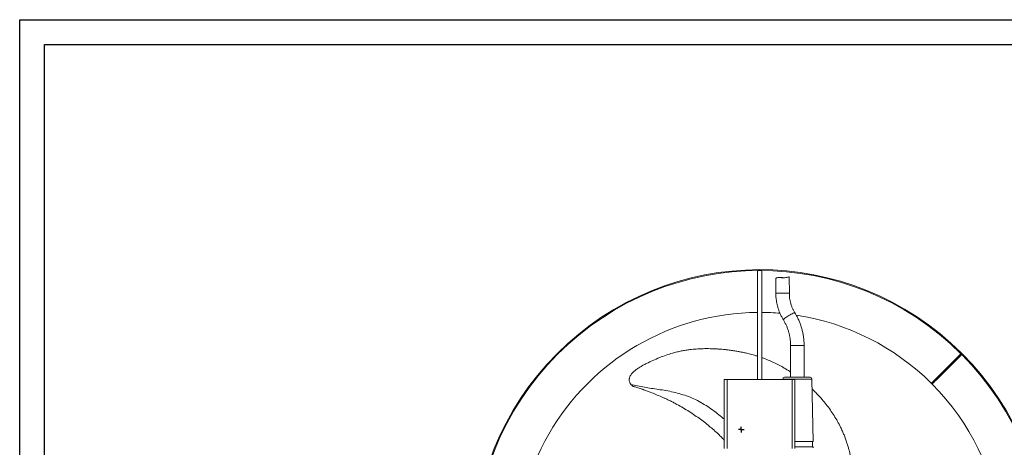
# Model space of a CAD drawing. Header units: millimetres. Extents: x 0 to 420, y 0 to 297.
# Tile 3 of 4: x 0 to 279, y 176 to 297. Entities that reach past the tile are written whole.
import ezdxf

# ---------------------------------------------------------------- set-up
doc = ezdxf.new("R2010")
doc.units = ezdxf.units.MM
doc.layers.add('AM_BOR', color=7, linetype='Continuous')

# ---------------------------------------------------------------- blocks, each defined once
blk = doc.blocks.new('SW_CENTERMARKSYMBOL_1')
at = {"layer": 'AM_BOR', "color": 0}
for p, q in [((-0.5, 0), (-0.8, 0)), ((0, 0), (-0.5, 0)), ((0, 0.5), (0, 0.8)), ((0, 0), (0, 0.5)), ((0, 0), (0, -0.5)), ((0, 0), (0.5, 0)), ((0.5, 0), (0.8, 0)), ((0, -0.5), (0, -0.8))]:
    blk.add_line(p, q, dxfattribs=at)

msp = doc.modelspace()

# ---------------------------------------------------------------- linework, layer by layer
at = {"color": 218, "linetype": 'Continuous', "lineweight": 30}
for p, q in [((7, 289.96), (412, 289.96)), ((7, 7), (7, 289.96))]:
    msp.add_line(p, q, dxfattribs=at)
at = {"color": 7, "linetype": 'Continuous', "lineweight": 15}
for p, q in [((209.1, 225.95), (210.3, 225.95)), ((209.1, 195.09), (209.1, 225.95)), ((210.3, 195.09), (210.3, 225.95)), ((214.31, 223.71), (214.32, 219.5)), ((215.73, 223.98), (215.11, 223.98)), ((218.14, 219.51), (218.13, 224.11)), ((218.49, 204.7), (218.49, 195.69)), ((222.31, 195.69), (222.31, 204.7)), ((266.71, 202.31), (266.77, 202.37)), ((266.77, 202.37), (266.94, 202.54)), ((266.99, 202.16), (266.93, 202.1)), ((267.16, 202.33), (266.99, 202.16)), ((220.91, 195.69), (216.75, 195.69)), ((224.05, 195.69), (220.91, 195.69)), ((199.7, 175.49), (199.7, 195.09)), ((199.7, 195.09), (200.5, 195.09)), ((218.9, 195.09), (200.5, 195.09)), ((216.25, 195.2), (216.25, 195.09)), ((218.9, 195.09), (219.7, 195.09)), ((219.7, 175.49), (219.7, 195.09)), ((224.92, 177.49), (224.55, 195.2)), ((221.03, 177.49), (219.7, 177.49)), ((221.03, 175.99), (219.7, 175.99)), ((224.92, 177.49), (221.03, 177.49)), ((224.92, 175.99), (221.03, 175.99)), ((224.7, 175.99), (224.7, 177.49)), ((224.92, 175.73), (224.92, 175.99))]:
    msp.add_line(p, q, dxfattribs=at)
at = {"color": 8, "linetype": 'Continuous', "lineweight": 15}
for p, q in [((218.49, 204.7), (222.31, 204.7)), ((200.5, 175.49), (200.5, 195.09)), ((220.98, 195.2), (216.25, 195.2)), ((218.9, 175.49), (218.9, 195.09)), ((224.55, 195.2), (220.98, 195.2))]:
    msp.add_line(p, q, dxfattribs=at)
at = {"color": 8, "linetype": 'Continuous', "lineweight": 15, "flags": 128}
for points in [[(214.32, 219.5), (214.32, 219.5), (214.36, 219.5), (214.48, 219.5), (214.66, 219.5), (214.9, 219.5), (215.19, 219.5), (215.53, 219.5), (215.89, 219.5), (216.26, 219.5), (216.63, 219.51), (216.99, 219.51), (217.32, 219.51), (217.6, 219.51), (217.83, 219.51), (218.01, 219.51), (218.11, 219.51), (218.14, 219.51)], [(216.44, 211.99), (216.44, 212), (216.46, 212.06), (216.55, 212.15), (216.7, 212.28), (216.9, 212.43), (217.14, 212.61), (217.42, 212.8), (217.73, 212.99), (218.04, 213.19), (218.36, 213.38), (218.67, 213.55), (218.95, 213.71), (219.2, 213.83), (219.41, 213.93), (219.57, 213.98), (219.66, 214), (219.7, 213.99)]]:
    msp.add_lwpolyline(points, dxfattribs=at)
at = {"color": 7, "linetype": 'Continuous', "lineweight": 15, "flags": 128}
for points in [[(258.39, 193.98), (258.41, 194.01), (258.49, 194.08), (258.61, 194.21), (258.79, 194.38), (259.01, 194.61), (259.28, 194.88), (259.6, 195.2), (259.97, 195.57), (260.38, 195.98), (260.84, 196.44), (261.34, 196.94), (261.88, 197.48), (262.46, 198.06), (263.09, 198.68), (263.75, 199.34), (264.44, 200.04), (265.17, 200.76), (265.93, 201.52), (266.71, 202.31)], [(258.6, 193.77), (258.62, 193.8), (258.7, 193.87), (258.82, 194), (259, 194.17), (259.22, 194.4), (259.5, 194.67), (259.82, 194.99), (260.18, 195.35), (260.59, 195.77), (261.05, 196.22), (261.55, 196.72), (262.09, 197.27), (262.68, 197.85), (263.3, 198.47), (263.96, 199.13), (264.65, 199.82), (265.38, 200.55), (266.14, 201.31), (266.93, 202.1)]]:
    msp.add_lwpolyline(points, dxfattribs=at)
at = {"color": 7, "linetype": 'Continuous', "lineweight": 15}
for centre, radius, start, end in [((209.7, 145.09), 81.1, 45.106, 44.894), ((209.7, 145.09), 80.86, 45.1063, 44.8937), ((209.7, 145.09), 69, 90.4982, 209.5018), ((209.7, 145.09), 69, 85.1721, 89.5018), ((209.7, 145.09), 69, 45.1246, 81.3157), ((179.24, 114.62), 123.86, 44.9306, 45.0694), ((179.47, 114.85), 123.86, 44.9306, 45.0694), ((216.75, 195.19), 0.5, 90, 178.8), ((224.05, 195.19), 0.5, 1.2, 90), ((209.7, 145.09), 69, 44.8754, 45.1246), ((209.7, 145.09), 69, 330.4982, 44.8754)]:
    msp.add_arc(centre, radius, start, end, dxfattribs=at)
for points, knots in [([(218.11, 224.11), (218.11, 224.12), (218.1, 224.14), (217.84, 224.09), (217.41, 224), (216.85, 223.9), (216.21, 223.85), (215.6, 223.94), (215.06, 224.01), (214.65, 223.92), (214.37, 223.78), (214.33, 223.73), (214.31, 223.71)], [0, 0, 0, 0, 0.081242, 0.183809, 0.287342, 0.394839, 0.503192, 0.600923, 0.702681, 0.800485, 0.891843, 1, 1, 1, 1]), ([(215.73, 223.98), (215.83, 223.98), (216.11, 223.97), (216.42, 223.9), (216.6, 223.9), (216.62, 223.9)], [0, 0, 0, 0, 0.357796, 0.951855, 1, 1, 1, 1]), ([(214.32, 219.5), (214.32, 219.32), (214.33, 218.83), (214.39, 218.02), (214.52, 217.07), (214.71, 216.14), (214.96, 215.23), (215.28, 214.33), (215.65, 213.46), (216.04, 212.68), (216.32, 212.2), (216.44, 211.99)], [0, 0, 0, 0, 0.067731, 0.187947, 0.308179, 0.428409, 0.548634, 0.668851, 0.789057, 0.909252, 1, 1, 1, 1]), ([(219.7, 213.99), (219.63, 214.1), (219.43, 214.45), (219.12, 215.04), (218.81, 215.79), (218.55, 216.56), (218.35, 217.35), (218.22, 218.15), (218.15, 218.87), (218.14, 219.32), (218.14, 219.51)], [0, 0, 0, 0, 0.067723, 0.207369, 0.34701, 0.486609, 0.626171, 0.765704, 0.905215, 1, 1, 1, 1]), ([(222.31, 204.7), (222.31, 204.9), (222.31, 205.44), (222.25, 206.34), (222.12, 207.39), (221.93, 208.43), (221.68, 209.45), (221.37, 210.46), (221, 211.44), (220.57, 212.41), (220.14, 213.26), (219.83, 213.77), (219.7, 213.99)], [0, 0, 0, 0, 0.059908, 0.167702, 0.275507, 0.383311, 0.491112, 0.598908, 0.706697, 0.814479, 0.922253, 1, 1, 1, 1]), ([(216.44, 211.99), (216.52, 211.86), (216.76, 211.47), (217.11, 210.78), (217.49, 209.93), (217.81, 209.06), (218.07, 208.16), (218.27, 207.25), (218.41, 206.33), (218.48, 205.48), (218.49, 204.93), (218.49, 204.7)], [0, 0, 0, 0, 0.059903, 0.18117, 0.302437, 0.423681, 0.544903, 0.666108, 0.787298, 0.908475, 1, 1, 1, 1]), ([(209.1, 201.68), (208.81, 201.77), (208.02, 202.03), (206.79, 202.35), (205.68, 202.61), (204.92, 202.77), (204.46, 202.86), (204.02, 202.95), (203.54, 203.03), (202.77, 203.16), (201.74, 203.32), (200.57, 203.47), (199.51, 203.58), (198.5, 203.67), (197.23, 203.76), (195.62, 203.82), (193.7, 203.82), (191.79, 203.73), (190.14, 203.57), (188.77, 203.37), (187.56, 203.16), (186.32, 202.88), (184.87, 202.5), (183.22, 201.97), (181.36, 201.28), (179.49, 200.49), (177.91, 199.75), (176.95, 199.28), (176.59, 199.09), (176.57, 199.08)], [0, 0, 0, 0, 0.027819, 0.074763, 0.114453, 0.130391, 0.144552, 0.156937, 0.169993, 0.188217, 0.227532, 0.263006, 0.294097, 0.322953, 0.353957, 0.407817, 0.466935, 0.526352, 0.578503, 0.61452, 0.64998, 0.688219, 0.728174, 0.783179, 0.842687, 0.90443, 0.964471, 0.997728, 1, 1, 1, 1]), ([(218.49, 197.2), (218.29, 197.33), (217.81, 197.64), (216.98, 198.15), (215.85, 198.8), (214.47, 199.53), (212.91, 200.26), (211.52, 200.84), (210.64, 201.15), (210.3, 201.28)], [0, 0, 0, 0, 0.079187, 0.187207, 0.321588, 0.508483, 0.697914, 0.882857, 1, 1, 1, 1]), ([(258.39, 193.98), (258.39, 193.98), (258.44, 194.03), (258.62, 194.22), (258.77, 194.36), (259.05, 194.64), (259.15, 194.75), (259.33, 194.93), (259.39, 194.99), (259.52, 195.12), (259.59, 195.18), (259.94, 195.53), (260.26, 195.86), (260.98, 196.58), (261.39, 196.98), (261.94, 197.54), (262.06, 197.66), (262.29, 197.89), (262.41, 198.01), (262.78, 198.37), (263.03, 198.62), (263.8, 199.4), (264.35, 199.95), (265.52, 201.11), (266.13, 201.73), (266.77, 202.37)], [0, 0, 0, 0, 0.125, 0.125, 0.25, 0.25, 0.3125, 0.3125, 0.34375, 0.34375, 0.375, 0.375, 0.5, 0.5, 0.625, 0.625, 0.65625, 0.65625, 0.6875, 0.6875, 0.75, 0.75, 0.875, 0.875, 1, 1, 1, 1]), ([(266.99, 202.16), (266.34, 201.51), (265.73, 200.9), (264.57, 199.74), (264.02, 199.19), (263.24, 198.41), (262.99, 198.16), (262.63, 197.8), (262.51, 197.68), (262.27, 197.45), (262.16, 197.33), (261.6, 196.77), (261.2, 196.37), (260.47, 195.64), (260.15, 195.32), (259.8, 194.97), (259.73, 194.91), (259.6, 194.78), (259.54, 194.71), (259.37, 194.54), (259.26, 194.43), (258.98, 194.15), (258.84, 194.01), (258.65, 193.82), (258.6, 193.77), (258.6, 193.77)], [0, 0, 0, 0, 0.125, 0.125, 0.25, 0.25, 0.3125, 0.3125, 0.34375, 0.34375, 0.375, 0.375, 0.5, 0.5, 0.625, 0.625, 0.65625, 0.65625, 0.6875, 0.6875, 0.75, 0.75, 0.875, 0.875, 1, 1, 1, 1]), ([(176.57, 199.08), (176.56, 199.08), (176.55, 199.07), (176.53, 199.06), (176.52, 199.05), (176.52, 199.05), (176.52, 199.05), (176.52, 199.05), (176.51, 199.05), (176.51, 199.04), (176.5, 199.04), (176.5, 199.04), (176.5, 199.04), (176.5, 199.04), (176.5, 199.04), (176.49, 199.03), (176.46, 199.01), (176.32, 198.93), (175.8, 198.6), (175.16, 198.2), (174.51, 197.72), (173.99, 197.29), (173.43, 196.71), (173.03, 196.07), (172.83, 195.58), (172.75, 195.23), (172.75, 194.87), (172.82, 194.49), (172.96, 194.12), (173.11, 193.85), (173.22, 193.7), (173.25, 193.67)], [0, 0, 0, 0, 0.005125, 0.007684, 0.009744, 0.011993, 0.013131, 0.014262, 0.01528, 0.016852, 0.017889, 0.018441, 0.018997, 0.020482, 0.021405, 0.022637, 0.028152, 0.039321, 0.087823, 0.280034, 0.348508, 0.416881, 0.556556, 0.674946, 0.723363, 0.772885, 0.821472, 0.872072, 0.926413, 0.982329, 1, 1, 1, 1]), ([(199.7, 183.74), (199.47, 183.95), (198.68, 184.67), (197.28, 185.81), (195.47, 187.14), (193.57, 188.33), (191.61, 189.4), (189.56, 190.27), (187.45, 190.95), (185.32, 191.52), (183.18, 191.96), (181.07, 192.26), (179.04, 192.55), (177.07, 192.91), (175.14, 193.27), (173.88, 193.54), (173.25, 193.67)], [0, 0, 0, 0, 0.033831, 0.112121, 0.190135, 0.268705, 0.347176, 0.424855, 0.501705, 0.577096, 0.653234, 0.725996, 0.79633, 0.86499, 0.932747, 1, 1, 1, 1]), ([(173.25, 193.67), (173.31, 193.59), (173.44, 193.44), (173.61, 193.29), (173.71, 193.22), (173.74, 193.2), (173.76, 193.19), (173.76, 193.18), (173.77, 193.18), (173.77, 193.18), (173.77, 193.18), (173.77, 193.18)], [0, 0, 0, 0, 0.421165, 0.793725, 0.886576, 0.933, 0.951972, 0.962141, 0.972284, 0.983174, 1, 1, 1, 1]), ([(173.77, 193.18), (173.87, 193.15), (174.24, 193.03), (174.84, 192.84), (175.52, 192.62), (176.06, 192.44), (176.49, 192.3), (176.86, 192.18), (177.23, 192.04), (177.67, 191.88), (178.18, 191.69), (179.07, 191.35), (180.31, 190.85), (181.61, 190.29), (182.64, 189.84), (183.38, 189.5), (184.07, 189.17), (184.67, 188.89), (185.18, 188.62), (185.7, 188.34), (186.66, 187.84), (188.05, 187.05), (189.75, 186.01), (191.38, 184.92), (192.93, 183.82), (194.38, 182.72), (195.76, 181.61), (197.02, 180.52), (198.18, 179.44), (199.06, 178.57), (199.54, 178.05), (199.7, 177.88)], [0, 0, 0, 0, 0.010119, 0.039509, 0.062065, 0.080429, 0.094638, 0.10562, 0.118236, 0.133484, 0.151367, 0.171222, 0.226448, 0.282099, 0.309674, 0.336231, 0.361761, 0.383985, 0.40046, 0.418059, 0.441309, 0.506368, 0.574008, 0.638227, 0.70063, 0.76324, 0.818587, 0.87611, 0.929199, 0.976315, 1, 1, 1, 1]), ([(234.71, 155.87), (234.79, 156.21), (234.98, 156.92), (235.23, 158.02), (235.46, 159.15), (235.66, 160.22), (235.81, 161.16), (235.92, 161.98), (236, 162.65), (236.06, 163.25), (236.11, 163.81), (236.16, 164.44), (236.19, 165.2), (236.22, 166.11), (236.22, 167.17), (236.17, 168.3), (236.09, 169.42), (235.97, 170.47), (235.83, 171.43), (235.69, 172.29), (235.54, 173.04), (235.39, 173.73), (235.24, 174.38), (235.05, 175.13), (234.8, 176.03), (234.46, 177.1), (234.07, 178.23), (233.64, 179.36), (233.17, 180.46), (232.56, 181.76), (231.8, 183.23), (230.83, 184.85), (229.77, 186.44), (228.63, 187.97), (227.36, 189.51), (226.03, 190.99), (225.07, 191.93), (224.61, 192.37)], [0, 0, 0, 0, 0.025056, 0.054291, 0.08304, 0.11101, 0.13533, 0.155263, 0.173154, 0.186856, 0.200771, 0.216111, 0.235383, 0.258772, 0.285883, 0.31654, 0.345299, 0.370859, 0.396938, 0.418187, 0.436975, 0.454639, 0.471158, 0.487805, 0.512571, 0.54145, 0.57179, 0.601988, 0.632023, 0.661865, 0.708728, 0.756022, 0.803747, 0.851881, 0.898888, 0.952512, 1, 1, 1, 1])]:
    msp.add_open_spline(points, degree=3, knots=knots, dxfattribs=at)
at = {"layer": 'AM_BOR', "color": 7}
for p, q in [((0, 297), (420, 297)), ((0, 0), (0, 297))]:
    msp.add_line(p, q, dxfattribs=at)

# ---------------------------------------------------------------- block references
at = {"layer": 'AM_BOR'}
msp.add_blockref('SW_CENTERMARKSYMBOL_1', (204.5, 180.87), dxfattribs=at)

doc.saveas('drawing.dxf')
